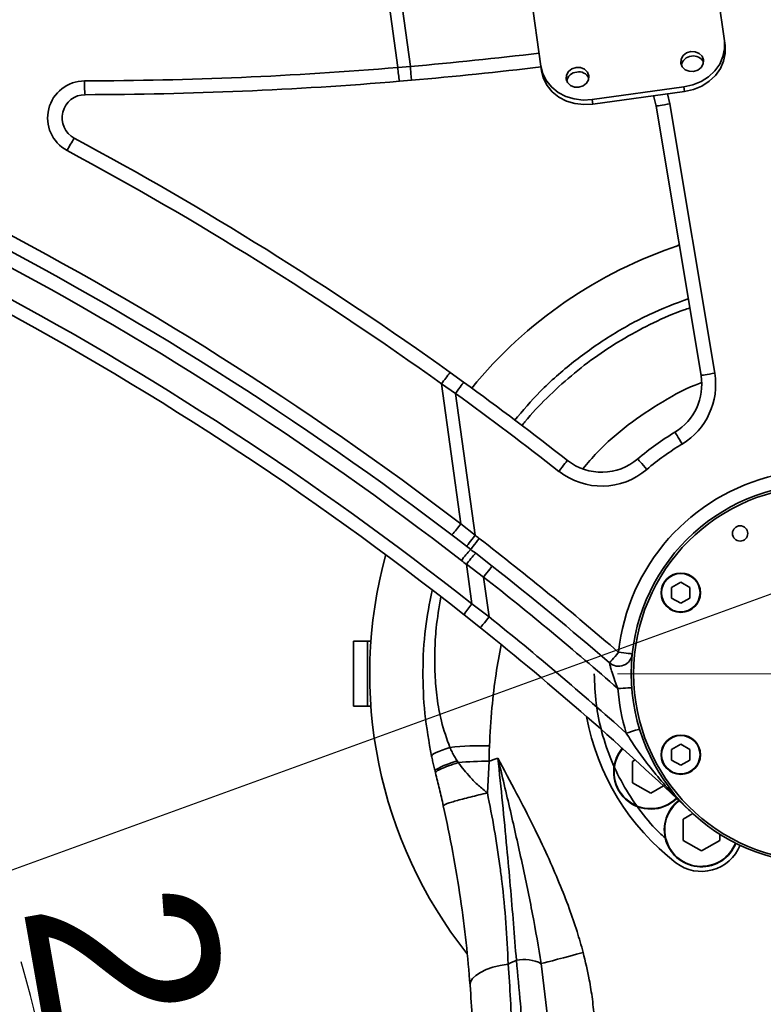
# Model space of a CAD drawing. Header units: millimetres. Extents: x 7702 to 16913, y -3294 to 4428.
# Tile 48 of 88: x 10334 to 10495, y 2765 to 2978. Entities that reach past the tile are written whole.
import ezdxf

# ---------------------------------------------------------------- set-up
doc = ezdxf.new("R2010")
doc.units = ezdxf.units.MM
doc.header["$LTSCALE"] = 6
doc.header["$PDSIZE"] = -1
doc.linetypes.add('CENTERX2', pattern=[20.32, 12.7, -2.54, 2.54, -2.54])
doc.layers.add('中心线', color=4, linetype='CENTERX2', lineweight=20)
doc.layers.add('标注线', color=3, linetype='Continuous', lineweight=20)
doc.layers.add('虚拟位置', color=2, linetype='Continuous')
doc.dimstyles.new('ISO-25', dxfattribs={"dimtxt": 40, "dimasz": 30, "dimexe": 10, "dimexo": 0.625, "dimtad": 1, "dimtoh": 1, "dimdec": 1, "dimtxsty": 'Standard', "dimcen": 2.5, "dimclrd": 1, "dimclre": 1, "dimclrt": 4, "dimadec": 0, "dimazin": 0, "dimtfac": 1, "dimtdec": 1, "dimtmove": 0, "dimatfit": 3, "dimfxl": 1, "dimarcsym": 0})

# ---------------------------------------------------------------- blocks, each defined once
blk = doc.blocks.new('*D15')
at = {"layer": 'Defpoints', "color": 0, "transparency": 16777216}
for p in [(10507.09, 3166.2), (10275.09, 2998.85), (10507.09, 2886.63)]:
    blk.add_point(p, dxfattribs=at)
at = {"layer": '标注线', "color": 1, "lineweight": -2, "transparency": 16777216}
for p, q in [((10275.09, 2999.47), (10275.09, 3176.2)), ((10507.09, 2887.25), (10507.09, 3176.2)), ((10305.09, 3166.2), (10477.09, 3166.2))]:
    blk.add_line(p, q, dxfattribs=at)
at = {"layer": '标注线', "color": 1, "transparency": 16777216}
for points in [[(10305.09, 3171.2), (10305.09, 3161.2), (10275.09, 3166.2)], [(10477.09, 3171.2), (10477.09, 3161.2), (10507.09, 3166.2)]]:
    blk.add_solid(points, dxfattribs=at)
at = {"layer": '标注线', "color": 4, "transparency": 16777216, "insert": (10391.09, 3186.82), "char_height": 40, "attachment_point": 5}
blk.add_mtext('232', dxfattribs=at)
blk = doc.blocks.new('*D19')
at = {"layer": 'Defpoints', "color": 0, "linetype": 'ByBlock', "transparency": 16777216}
for p in [(10507.09, 2890.52), (10071.17, 2699.2), (10417.95, 2508.34), (10507.09, 2076.65), (10507.09, 1976.65)]:
    blk.add_point(p, dxfattribs=at)
at = {"layer": '中心线', "color": 1, "linetype": 'ByBlock', "lineweight": -2, "transparency": 16777216}
blk.add_arc((10507.09, 2076.65), 440.8, 93.9002, 121.0998, dxfattribs=at)
at = {"layer": '中心线', "color": 1, "linetype": 'ByBlock', "transparency": 16777216}
for points in [[(10476.94, 2521.43), (10477.28, 2511.43), (10507.09, 2517.45)], [(10282.13, 2449.9), (10276.68, 2458.28), (10254.26, 2437.73)]]:
    blk.add_solid(points, dxfattribs=at)
at = {"layer": '中心线', "color": 4, "linetype": 'ByBlock', "transparency": 16777216, "insert": (10368.34, 2516.72), "char_height": 40, "attachment_point": 5, "rotation": 17.5}
blk.add_mtext('{\\C3;35°}', dxfattribs=at)
blk = doc.blocks.new('*D21')
at = {"layer": 'Defpoints', "color": 0, "transparency": 16777216}
for p in [(10757.15, 2948.88), (10343.02, 2730.98), (10071.17, 2699.2), (10071.17, 2699.2), (10199.74, 2699.2)]:
    blk.add_point(p, dxfattribs=at)
at = {"layer": '中心线', "color": 1, "lineweight": -2, "transparency": 16777216}
blk.add_line((10200.37, 2699.2), (10354.87, 2699.2), dxfattribs=at)
for start, end in [(26.2833, 32.5665), (0, 20), (347.4335, 353.7167)]:
    blk.add_arc((10071.17, 2699.2), 273.7, start, end, dxfattribs=at)
at = {"layer": '中心线', "color": 1, "transparency": 16777216}
for points in [[(10321.18, 2822.37), (10311.98, 2818.44), (10328.37, 2792.81)], [(10338.24, 2669.52), (10348.22, 2668.97), (10344.87, 2699.2)]]:
    blk.add_solid(points, dxfattribs=at)
at = {"layer": '中心线', "color": 4, "transparency": 16777216, "insert": (10361.03, 2750.31), "char_height": 40, "attachment_point": 5, "rotation": 280}
blk.add_mtext('{\\C3;20°}', dxfattribs=at)
blk = doc.blocks.new('*D25')
at = {"layer": 'Defpoints', "color": 0, "transparency": 16777216}
for p in [(10757.15, 2948.88), (10071.17, 2699.2), (10071.17, 2699.2), (10213.51, 2649.26), (10638.49, 2239.8)]:
    blk.add_point(p, dxfattribs=at)
at = {"layer": '中心线', "color": 1, "lineweight": -2, "transparency": 16777216}
blk.add_arc((10071.17, 2699.2), 150.84, 332.4139, 8.5861, dxfattribs=at)
at = {"layer": '中心线', "color": 1, "transparency": 16777216}
for points in [[(10215.48, 2720.49), (10225.17, 2722.96), (10212.92, 2750.79)], [(10209.05, 2626.61), (10200.69, 2632.09), (10188.4, 2604.27)]]:
    blk.add_solid(points, dxfattribs=at)
at = {"layer": '中心线', "color": 4, "transparency": 16777216, "insert": (10199.61, 2677.71), "char_height": 40, "attachment_point": 5, "rotation": 80.5}
blk.add_mtext('{\\C3;59°}', dxfattribs=at)

msp = doc.modelspace()

# ---------------------------------------------------------------- linework, layer by layer
at = {"color": 7, "linetype": 'Continuous', "lineweight": 35, "ltscale": 2}
for p, q in [((10486.19, 2973.36), (10481.48, 3007.52)), ((10446.57, 2967.89), (10441.85, 3002.04)), ((10415.68, 2967.61), (10412.66, 2989.45)), ((10415.35, 2989.66), (10418.37, 2967.84)), ((10486.19, 2973.36), (10486.33, 2972.37)), ((10415.68, 2967.61), (10418.37, 2967.84)), ((10446.71, 2966.9), (10446.57, 2967.89)), ((10418.63, 2964.85), (10416.06, 2964.63)), ((10457.66, 2960.68), (10477.47, 2963.41)), ((10477.61, 2962.42), (10477.47, 2963.41)), ((10457.8, 2959.69), (10477.61, 2962.42)), ((10457.66, 2960.68), (10457.8, 2959.69)), ((10481.15, 2901.08), (10471.46, 2959.27)), ((10474.42, 2959.77), (10484.11, 2901.58)), ((10427, 2901.71), (10429.88, 2899.63)), ((10429.29, 2869.05), (10425.11, 2899.25)), ((10428.12, 2897.2), (10425.11, 2899.25)), ((10428.12, 2897.2), (10432.35, 2866.57)), ((10429.29, 2869.05), (10432.35, 2866.57)), ((10432.49, 2862.67), (10436.05, 2859.89)), ((10434.2, 2857.53), (10430.49, 2860.28)), ((10431.67, 2851.73), (10430.49, 2860.28)), ((10434.2, 2857.53), (10435.39, 2848.92)), ((10476.78, 2856.44), (10474.8, 2855.29)), ((10474.8, 2855.29), (10474.8, 2853)), ((10478.76, 2855.29), (10476.78, 2856.44)), ((10478.76, 2853), (10478.76, 2855.29)), ((10474.8, 2853), (10476.78, 2851.86)), ((10476.78, 2851.86), (10478.76, 2853)), ((10431.67, 2851.73), (10435.39, 2848.92)), ((10433.51, 2846.58), (10429.97, 2849.4)), ((10409.09, 2843.65), (10406.09, 2843.65)), ((10406.09, 2829.65), (10406.09, 2843.65)), ((10409.84, 2843.65), (10409.09, 2843.65)), ((10409.09, 2829.65), (10409.09, 2843.65)), ((10409.09, 2834.65), (10409.09, 2843.65)), ((10409.09, 2829.65), (10409.09, 2834.65)), ((10406.09, 2829.65), (10409.09, 2829.65)), ((10409.09, 2829.65), (10409.84, 2829.65)), ((10476.78, 2821.44), (10474.8, 2820.29)), ((10478.76, 2820.29), (10476.78, 2821.44)), ((10474.8, 2820.29), (10474.8, 2818)), ((10478.76, 2818), (10478.76, 2820.29)), ((10428.48, 2817.82), (10428.73, 2817.44)), ((10428.73, 2817.44), (10428.73, 2817.44)), ((10435.02, 2810.88), (10435.37, 2817.73)), ((10466.93, 2818.03), (10466.32, 2817.69)), ((10466.32, 2817.69), (10466.32, 2813.11)), ((10474.8, 2818), (10476.78, 2816.86)), ((10476.78, 2816.86), (10478.76, 2818)), ((10423.8, 2815.23), (10423.71, 2815.58)), ((10466.32, 2813.11), (10470.28, 2810.82)), ((10470.28, 2810.82), (10473.03, 2812.41)), ((10479.37, 2806.44), (10477.26, 2805.22)), ((10477.26, 2805.22), (10477.26, 2800.64)), ((10485.18, 2800.64), (10485.18, 2801.99)), ((10477.26, 2800.64), (10481.22, 2798.36)), ((10481.22, 2798.36), (10485.18, 2800.64))]:
    msp.add_line(p, q, dxfattribs=at)
at = {"color": 8, "linetype": 'Continuous', "lineweight": 35, "ltscale": 2}
for p, q in [((10473.89, 2961.91), (10474.42, 2959.77)), ((10448.02, 2762.63), (10446.64, 2774.01))]:
    msp.add_line(p, q, dxfattribs=at)
at = {"color": 7, "linetype": 'Continuous', "lineweight": 35, "ltscale": 2, "flags": 128}
for points in [[(10477.47, 2963.41), (10479.38, 2963.85), (10481.17, 2964.59), (10482.78, 2965.62), (10484.13, 2966.89), (10485.18, 2968.36), (10485.89, 2969.97), (10486.23, 2971.66), (10486.19, 2973.36)], [(10486.33, 2972.37), (10486.37, 2970.67), (10486.03, 2968.98), (10485.32, 2967.37), (10484.27, 2965.9), (10482.91, 2964.63), (10481.31, 2963.6), (10479.52, 2962.85), (10477.61, 2962.42)], [(10478.94, 2971.05), (10478.02, 2970.75), (10477.28, 2970.18), (10476.84, 2969.41), (10476.76, 2968.56), (10477.06, 2967.77), (10477.7, 2967.14), (10478.56, 2966.79), (10479.53, 2966.76), (10480.46, 2967.05), (10481.2, 2967.63), (10481.64, 2968.4), (10481.71, 2969.25), (10481.41, 2970.04), (10480.78, 2970.66), (10479.91, 2971.02), (10478.94, 2971.05)], [(10418.37, 2967.84), (10418.42, 2967.26), (10418.47, 2966.7), (10418.51, 2966.18), (10418.55, 2965.73), (10418.58, 2965.36), (10418.61, 2965.08), (10418.62, 2964.91), (10418.63, 2964.85)], [(10446.57, 2967.89), (10446.99, 2966.24), (10447.78, 2964.71), (10448.9, 2963.35), (10450.31, 2962.22), (10451.96, 2961.36), (10453.78, 2960.81), (10455.7, 2960.58), (10457.66, 2960.68)], [(10454.18, 2967.63), (10453.25, 2967.33), (10452.51, 2966.76), (10452.07, 2965.99), (10452, 2965.14), (10452.3, 2964.35), (10452.93, 2963.72), (10453.8, 2963.37), (10454.77, 2963.34), (10455.69, 2963.63), (10456.43, 2964.21), (10456.87, 2964.98), (10456.95, 2965.83), (10456.65, 2966.62), (10456.01, 2967.24), (10455.15, 2967.6), (10454.18, 2967.63)], [(10457.8, 2959.69), (10455.84, 2959.59), (10453.92, 2959.82), (10452.09, 2960.37), (10450.44, 2961.23), (10449.03, 2962.36), (10447.91, 2963.72), (10447.13, 2965.25), (10446.71, 2966.9)], [(10471.46, 2959.27), (10470.95, 2961.26), (10470.86, 2961.49)], [(10474.42, 2959.77), (10473.84, 2959.67), (10473.28, 2959.58), (10472.77, 2959.49), (10472.32, 2959.42), (10471.96, 2959.36), (10471.68, 2959.31), (10471.51, 2959.28), (10471.46, 2959.27)], [(10484.11, 2901.58), (10483.53, 2901.48), (10482.98, 2901.39), (10482.47, 2901.3), (10482.02, 2901.23), (10481.65, 2901.17), (10481.38, 2901.12), (10481.21, 2901.09), (10481.15, 2901.08)], [(10429.88, 2899.63), (10429.85, 2899.58), (10429.75, 2899.44), (10429.59, 2899.22), (10429.37, 2898.92), (10429.1, 2898.55), (10428.8, 2898.13), (10428.47, 2897.67), (10428.12, 2897.2)], [(10475.52, 2888.84), (10475.55, 2888.8), (10475.64, 2888.65), (10475.79, 2888.41), (10475.98, 2888.09), (10476.21, 2887.7), (10476.48, 2887.26), (10476.77, 2886.78), (10477.08, 2886.28)], [(10452.3, 2882.73), (10452.26, 2882.69), (10452.16, 2882.55), (10451.99, 2882.33), (10451.76, 2882.04), (10451.48, 2881.68), (10451.16, 2881.27), (10450.81, 2880.83), (10450.45, 2880.37)], [(10467.49, 2883.05), (10467.53, 2883), (10467.64, 2882.87), (10467.82, 2882.66), (10468.06, 2882.38), (10468.36, 2882.03), (10468.69, 2881.64), (10469.06, 2881.21), (10469.44, 2880.77)], [(10432.35, 2866.57), (10431.99, 2866.11), (10431.65, 2865.66), (10431.33, 2865.25), (10431.06, 2864.89), (10430.83, 2864.6), (10430.66, 2864.38), (10430.56, 2864.24), (10430.52, 2864.2)], [(10433.25, 2865.88), (10432.89, 2865.42), (10432.55, 2864.97), (10432.23, 2864.56), (10431.95, 2864.2), (10431.72, 2863.91), (10431.55, 2863.69), (10431.45, 2863.55), (10431.41, 2863.51)], [(10436.05, 2859.89), (10436.02, 2859.84), (10435.91, 2859.71), (10435.74, 2859.49), (10435.51, 2859.2), (10435.23, 2858.84), (10434.91, 2858.43), (10434.56, 2857.99), (10434.2, 2857.53)], [(10435.39, 2848.92), (10435.02, 2848.47), (10434.67, 2848.03), (10434.35, 2847.62), (10434.06, 2847.27), (10433.83, 2846.98), (10433.65, 2846.76), (10433.55, 2846.63), (10433.51, 2846.58)], [(10463.33, 2841.27), (10462.95, 2840.83), (10462.58, 2840.4), (10462.24, 2840.01), (10461.95, 2839.67), (10461.7, 2839.38), (10461.52, 2839.17), (10461.41, 2839.04), (10461.37, 2839)], [(10466.32, 2840.95), (10466.26, 2840.96), (10466.09, 2840.98), (10465.81, 2841.01), (10465.44, 2841.05), (10464.99, 2841.09), (10464.48, 2841.15), (10463.92, 2841.21), (10463.33, 2841.27)], [(10466.2, 2833.64), (10466.14, 2833.64), (10465.97, 2833.63), (10465.7, 2833.61), (10465.32, 2833.58), (10464.87, 2833.55), (10464.35, 2833.51), (10463.79, 2833.47), (10463.21, 2833.42)], [(10467.87, 2824.69), (10467.82, 2824.67), (10467.66, 2824.62), (10467.39, 2824.54), (10467.03, 2824.43), (10466.6, 2824.3), (10466.1, 2824.15), (10465.56, 2823.98), (10465, 2823.81)], [(10426.93, 2820.7), (10426.03, 2820.42), (10425.22, 2820.14), (10424.52, 2819.88), (10423.94, 2819.63), (10423.49, 2819.4), (10423.17, 2819.2), (10422.99, 2819.01), (10422.95, 2818.86)], [(10428.48, 2817.82), (10427.41, 2817.46), (10426.45, 2817.12), (10425.61, 2816.79), (10424.91, 2816.48), (10424.37, 2816.2), (10423.98, 2815.96), (10423.76, 2815.75), (10423.71, 2815.58)], [(10455.69, 2776.42), (10454.23, 2776.03), (10452.81, 2775.65), (10451.45, 2775.29), (10450.18, 2774.95), (10449.05, 2774.65), (10448.06, 2774.39), (10447.26, 2774.18), (10446.64, 2774.01)], [(10439.51, 2773.93), (10437.8, 2773.64), (10436.19, 2773.23), (10434.75, 2772.72), (10433.51, 2772.13), (10432.52, 2771.47), (10431.8, 2770.77), (10431.38, 2770.05), (10431.28, 2769.33)]]:
    msp.add_lwpolyline(points, dxfattribs=at)
at = {"color": 7, "linetype": 'Continuous', "lineweight": 35, "ltscale": 2}
for centre, radius in [((10507.09, 2836.65), 41), ((10507.09, 2836.65), 40.5), ((10489.59, 2866.96), 1.65), ((10476.78, 2854.15), 4.25), ((10476.78, 2854.15), 4.15), ((10476.78, 2819.15), 4.25), ((10476.78, 2819.15), 4.15)]:
    msp.add_circle(centre, radius, dxfattribs=at)
at = {"color": 8, "linetype": 'Continuous', "lineweight": 35, "ltscale": 2}
for centre, radius, start, end in [((10346.33, 3801.74), 837, 274.93747, 276.85143), ((10470.28, 2815.4), 7.9, 140.0156, 314.6706), ((10481.22, 2802.93), 7.9, 126.2718, 338.7282)]:
    msp.add_arc(centre, radius, start, end, dxfattribs=at)
at = {"color": 7, "linetype": 'Continuous', "lineweight": 35, "ltscale": 2}
for centre, radius, start, end in [((10479.28, 2967.64), 2.42, 94.7682, 169.7405), ((10479.54, 2967.68), 2.42, 25.9795, 100.9596), ((10346.2, 3801.72), 837, 270.12393, 274.76168), ((10432.42, 2968.25), 16.76, 182.2125, 192.4679), ((10346.33, 3801.74), 840, 274.93747, 276.85504), ((10454.51, 2964.22), 2.42, 94.7728, 169.7393), ((10454.77, 2964.26), 2.42, 25.9871, 100.9522), ((10348.02, 2956.72), 8, 90.1239, 241.7681), ((10364.79, 2964.01), 16.8, 177.5964, 187.7879), ((10346.33, 3801.74), 840, 270.12393, 274.76168), ((10348.16, 2956.74), 5, 90.1239, 241.7681), ((10363.5, 2940.22), 21.45, 145.6214, 153.8582), ((9995.74, 2300.36), 740, 54.3538, 61.76808), ((9995.61, 2300.34), 737, 54.3538, 61.76808), ((9995.87, 2300.38), 715, 52.6869, 62.83251), ((9995.74, 2300.36), 712, 52.27309, 62.45394), ((10507.09, 2836.65), 97.5, 108.3072, 140.7244), ((10475.09, 2930.86), 2, 288.7602, 312.2929), ((9995.58, 2300.34), 709, 52.27309, 62.45394), ((9995.58, 2300.34), 703, 51.65957, 62.10556), ((9995.74, 2300.36), 700, 51.65957, 62.10556), ((10445.08, 2885.91), 24.01, 138.8475, 146.236), ((10469.31, 2899.11), 15, 301.1645, 9.4574), ((9995.74, 2300.36), 740, 51.90473, 54.07829), ((10469.31, 2899.11), 12, 301.1645, 9.4574), ((9995.74, 2300.36), 737, 51.90473, 54.07829), ((10507.09, 2836.65), 61, 121.1645, 130.4777), ((10507.09, 2836.65), 58, 121.1645, 130.4777), ((10459.7, 2892.18), 12, 231.9047, 310.4777), ((10459.7, 2892.18), 15, 231.9047, 310.4777), ((10507.09, 2836.65), 44, 31.94, 173.9697), ((10409.13, 2883.41), 24.75, 317.3394, 324.5133), ((9995.74, 2300.36), 715, 52.27309, 52.36378), ((9995.74, 2300.36), 715, 49.15786, 52.27309), ((10446.21, 2849.13), 20.63, 135.8183, 144.4896), ((9995.74, 2300.36), 712, 52.16294, 52.27309), ((10507.09, 2836.65), 97.5, 164.7012, 218.3148), ((9995.58, 2300.34), 709, 52.16294, 52.27309), ((10447.29, 2848.24), 20.67, 135.7189, 144.3763), ((9995.74, 2300.36), 712, 49.15786, 51.79928), ((9995.74, 2300.36), 709, 48.75082, 51.79928), ((10445.93, 2839.56), 18.74, 139.5157, 148.3391), ((9995.74, 2300.36), 703, 48.12436, 51.28941), ((9995.74, 2300.36), 700, 46.36346, 51.28941), ((10463.33, 2841.27), 3, 229.1579, 353.9697), ((10507.09, 2836.65), 44, 184.2022, 196.9597), ((10507.09, 2836.65), 51.5, 190.3464, 232.5), ((10476.78, 2819.15), 4.25, 90, 270), ((10476.78, 2819.15), 4.25, 0, 90), ((10433.12, 2772.5), 48.59, 87.2456, 97.3165), ((10470.28, 2815.4), 8, 139.9903, 314.6959), ((10434.45, 2761.25), 56.49, 89.0693, 95.8164), ((10481.22, 2802.93), 8, 126.3407, 338.6593), ((10481.22, 2802.93), 9, 232.5, 338.1409), ((10442.98, 2767.12), 7.8, 62.0026, 102.6534)]:
    msp.add_arc(centre, radius, start, end, dxfattribs=at)
for points, knots in [([(10440.84, 2891.37), (10442.65, 2893.49), (10446.57, 2898.06), (10453.55, 2904.15), (10461.46, 2909.73), (10469.74, 2914.37), (10475.57, 2916.6), (10478.39, 2917.67)], [0, 0, 0, 0, 0.180341, 0.388401, 0.597123, 0.805181, 1, 1, 1, 1]), ([(10422.95, 2818.86), (10422.4, 2821.92), (10421.31, 2827.99), (10420.96, 2837.22), (10421.4, 2846.13), (10422.52, 2851.88), (10423.06, 2854.62)], [0, 0, 0, 0, 0.259601, 0.513787, 0.767974, 1, 1, 1, 1]), ([(10461.37, 2839), (10461.38, 2838.97), (10461.39, 2838.94), (10461.45, 2838.69), (10461.57, 2838.2), (10461.87, 2837.11), (10462.4, 2835.46), (10462.92, 2834.16), (10463.21, 2833.42)], [0, 0, 0, 0, 0.098624, 0.122841, 0.256941, 0.415917, 0.670277, 1, 1, 1, 1]), ([(10473.6, 2800.98), (10473.21, 2801.32), (10471.2, 2803.04), (10468.13, 2806.76), (10464.53, 2812.07), (10461.69, 2817.84), (10459.63, 2823.93), (10458.33, 2830.23), (10458.17, 2834.51), (10458.09, 2836.65)], [0, 0, 0, 0, 0.038582, 0.198818, 0.359055, 0.519291, 0.679526, 0.839763, 1, 1, 1, 1]), ([(10465, 2823.81), (10465.7, 2822.71), (10467.11, 2820.49), (10469.64, 2817.03), (10472.58, 2813.43), (10475.71, 2810), (10477.83, 2807.9), (10478.79, 2806.98), (10478.8, 2806.97)], [0, 0, 0, 0, 0.178151, 0.356459, 0.586682, 0.816964, 0.998143, 1, 1, 1, 1]), ([(10426.93, 2820.7), (10427.07, 2820.38), (10427.37, 2819.72), (10427.88, 2818.76), (10428.28, 2818.13), (10428.48, 2817.82)], [0, 0, 0, 0, 0.3185377, 0.6554136, 1, 1, 1, 1]), ([(10435.37, 2817.73), (10435.38, 2818.36), (10435.39, 2819.46), (10435.43, 2820.57), (10435.45, 2821.04)], [0, 0, 0, 0, 0.575052, 1, 1, 1, 1]), ([(10423.71, 2815.58), (10423.62, 2815.95), (10423.44, 2816.68), (10423.18, 2817.78), (10423.03, 2818.5), (10422.95, 2818.86)], [0, 0, 0, 0, 0.337807, 0.675523, 1, 1, 1, 1]), ([(10428.73, 2817.44), (10428, 2817.21), (10426.53, 2816.74), (10424.96, 2816.1), (10423.93, 2815.57), (10423.84, 2815.35), (10423.8, 2815.23)], [0, 0, 0, 0, 0.250194, 0.500257, 0.750194, 1, 1, 1, 1]), ([(10428.73, 2817.44), (10429.56, 2816.37), (10430.89, 2814.66), (10433.05, 2812.5), (10434.36, 2811.42), (10435.02, 2810.88)], [0, 0, 0, 0, 0.453687, 0.725071, 1, 1, 1, 1]), ([(10435.37, 2817.73), (10435.72, 2817.86), (10436.35, 2818.09), (10436.99, 2818.32), (10437.27, 2818.42)], [0, 0, 0, 0, 0.559882, 1, 1, 1, 1]), ([(10441.27, 2774.74), (10441.06, 2777.38), (10440.66, 2782.64), (10439.96, 2790.78), (10439.18, 2799.47), (10438.29, 2808.7), (10437.61, 2815.19), (10437.27, 2818.42)], [0, 0, 0, 0, 0.190464, 0.379193, 0.566131, 0.784197, 1, 1, 1, 1]), ([(10446.64, 2774.01), (10446.04, 2777.57), (10444.82, 2784.77), (10442.51, 2795.79), (10439.99, 2807.04), (10438.18, 2814.62), (10437.27, 2818.42)], [0, 0, 0, 0, 0.243276, 0.492208, 0.745014, 1, 1, 1, 1]), ([(10455.69, 2776.42), (10455.27, 2777.94), (10454.36, 2781.14), (10452.64, 2786.14), (10450.51, 2791.58), (10447.92, 2797.53), (10444.83, 2803.99), (10441.23, 2811.03), (10438.63, 2815.89), (10437.27, 2818.42)], [0, 0, 0, 0, 0.1030214, 0.2170731, 0.3447902, 0.484481, 0.6403799, 0.8121118, 1, 1, 1, 1]), ([(10425.49, 2808.12), (10425.21, 2809.34), (10424.67, 2811.72), (10424.08, 2814.08), (10423.8, 2815.23)], [0, 0, 0, 0, 0.5124005, 1, 1, 1, 1]), ([(10435.02, 2810.88), (10434.39, 2810.74), (10433.12, 2810.45), (10431.3, 2810), (10429.63, 2809.57), (10428.17, 2809.17), (10426.98, 2808.81), (10426.12, 2808.5), (10425.57, 2808.26), (10425.51, 2808.17), (10425.49, 2808.12)], [0, 0, 0, 0, 0.124999, 0.25, 0.375, 0.500001, 0.624999, 0.750001, 0.875, 1, 1, 1, 1]), ([(10435.02, 2810.88), (10435.53, 2808.26), (10436.57, 2803), (10437.52, 2796.65), (10438.38, 2789.9), (10439.09, 2782.74), (10439.37, 2776.88), (10439.51, 2773.93)], [0, 0, 0, 0, 0.208514, 0.418509, 0.507395, 0.752697, 1, 1, 1, 1]), ([(10431.28, 2769.33), (10431.01, 2772.38), (10430.49, 2778.51), (10429.23, 2788.12), (10427.63, 2798.02), (10426.2, 2804.74), (10425.49, 2808.12)], [0, 0, 0, 0, 0.24502, 0.492034, 0.744703, 1, 1, 1, 1]), ([(10458.19, 2761.81), (10458.03, 2763.32), (10457.73, 2766.24), (10456.96, 2771.13), (10456.16, 2774.46), (10455.69, 2776.42)], [0, 0, 0, 0, 0.306817, 0.593819, 1, 1, 1, 1]), ([(10439.51, 2773.93), (10439.84, 2774.08), (10440.42, 2774.35), (10441.01, 2774.62), (10441.27, 2774.74)], [0, 0, 0, 0, 0.560099, 1, 1, 1, 1]), ([(10439.51, 2773.93), (10439.69, 2771.38), (10440.24, 2763.52), (10440.3, 2755.49), (10440.35, 2750.06)], [0, 0, 0, 0, 0.324579, 1, 1, 1, 1]), ([(10443.18, 2753.34), (10442.83, 2757.35), (10442.22, 2764.54), (10441.56, 2771.62), (10441.27, 2774.74)], [0, 0, 0, 0, 0.559201, 1, 1, 1, 1]), ([(10432.09, 2746.74), (10432.04, 2751.88), (10431.97, 2759.48), (10431.45, 2766.92), (10431.28, 2769.33)], [0, 0, 0, 0, 0.6753704, 1, 1, 1, 1])]:
    msp.add_open_spline(points, degree=3, knots=knots, dxfattribs=at)
at = {"color": 8, "linetype": 'Continuous', "lineweight": 35, "ltscale": 2}
for points, knots in [([(10478.72, 2915.66), (10478.31, 2915.53), (10475.62, 2914.66), (10470.91, 2912.53), (10464.66, 2909.27), (10458.73, 2905.44), (10453.07, 2901.12), (10447.84, 2896.29), (10444.29, 2892.61), (10442.64, 2890.48), (10442.41, 2890.18)], [0, 0, 0, 0, 0.028839, 0.188836, 0.344317, 0.499799, 0.659796, 0.819794, 0.974975, 1, 1, 1, 1]), ([(10455.64, 2880.93), (10456.64, 2882.12), (10459.58, 2885.59), (10465.33, 2890.55), (10472.81, 2895.51), (10478.21, 2898.49), (10481.16, 2899.49), (10481.28, 2899.53)], [0, 0, 0, 0, 0.14555, 0.426545, 0.707547, 0.98855, 1, 1, 1, 1]), ([(10424.92, 2853.21), (10424.56, 2850.97), (10423.92, 2847.08), (10423.6, 2841.49), (10423.64, 2836.45), (10424.09, 2831.4), (10425, 2826.04), (10426.25, 2822.58), (10426.93, 2820.7)], [0, 0, 0, 0, 0.204305, 0.354931, 0.505536, 0.660384, 0.815141, 1, 1, 1, 1]), ([(10435.45, 2821.04), (10435.6, 2823.78), (10435.9, 2828.99), (10436.74, 2836.28), (10437.58, 2840.79), (10437.96, 2842.86)], [0, 0, 0, 0, 0.374826, 0.711838, 1, 1, 1, 1])]:
    msp.add_open_spline(points, degree=3, knots=knots, dxfattribs=at)
at = {"layer": '中心线', "ltscale": 2}
msp.add_line((10463.09, 2836.65), (11269.22, 2836.65), dxfattribs=at)
at = {"layer": '虚拟位置', "ltscale": 2}
msp.add_line((10071.17, 2699.2), (10757.15, 2948.88), dxfattribs=at)

# ---------------------------------------------------------------- dimensions: what is measured, and where the dimension line sits
at = {"layer": '中心线'}
for base, line1, picture, middle in [((10343.02, 2730.98), ((10071.17, 2699.2), (10199.74, 2699.2)), '*D21', (10361.03, 2750.31)), ((10213.51, 2649.26), ((10071.17, 2699.2), (10638.49, 2239.8)), '*D25', (10199.61, 2677.71))]:
    dim = msp.add_angular_dim_2l(base=base, line1=line1, line2=((10071.17, 2699.2), (10757.15, 2948.88)), text='{\\C3;<>}', dimstyle='ISO-25', dxfattribs=at)
    dim.commit()
    dim.dimension.update_dxf_attribs({"geometry": picture, "text_midpoint": middle})
at = {"layer": '中心线', "linetype": 'ByBlock'}
dim = msp.add_angular_dim_2l(base=(10417.95, 2508.34), line1=((10507.09, 1976.65), (10507.09, 2890.52)), line2=((10507.09, 2076.65), (10071.17, 2699.2)), text='{\\C3;<>}', dimstyle='ISO-25', dxfattribs=at)
dim.commit()
dim.dimension.update_dxf_attribs({"geometry": '*D19', "text_midpoint": (10368.34, 2516.72)})
at = {"layer": '标注线'}
dim = msp.add_linear_dim(base=(10507.09, 3166.2), p1=(10275.09, 2998.85), p2=(10507.09, 2886.63), dimstyle='ISO-25', dxfattribs=at)
dim.commit()
dim.dimension.update_dxf_attribs({"geometry": '*D15', "text_midpoint": (10391.09, 3186.82)})

doc.saveas('drawing.dxf')
